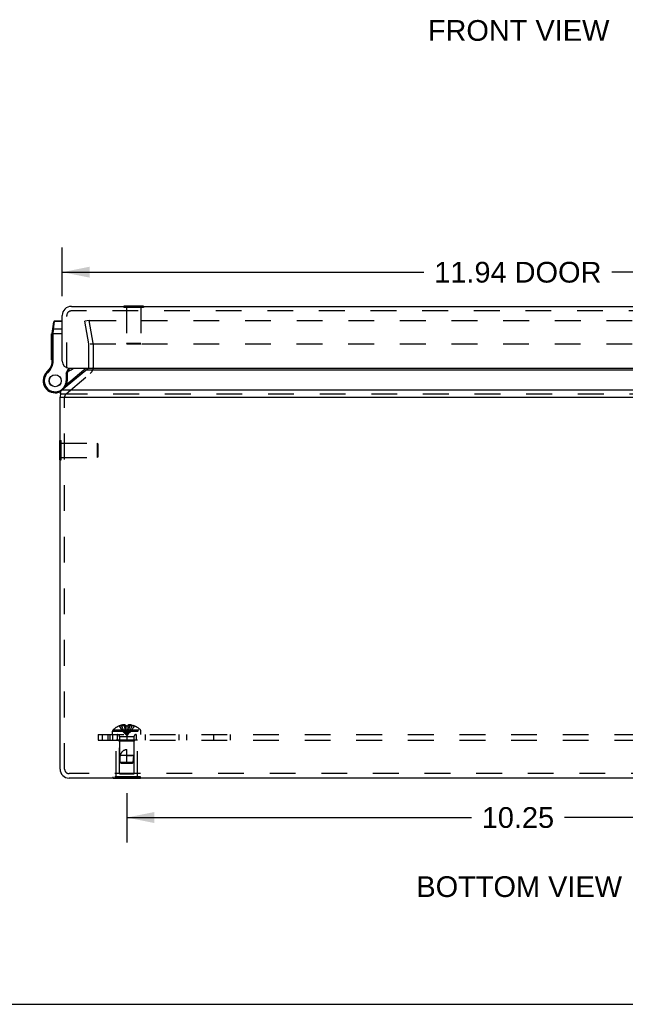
# Model space of a CAD drawing. Header units: inches. Extents: x 0 to 61.5, y 0 to 39.8.
# Tile 1 of 9: x 14.9 to 22.8, y 0 to 12.9. Entities that reach past the tile are written whole.
import ezdxf

# ---------------------------------------------------------------- set-up
doc = ezdxf.new("R2010")
doc.units = ezdxf.units.IN
doc.header["$LTSCALE"] = 3.382261
doc.header["$MEASUREMENT"] = 0
doc.linetypes.add('HIDDEN', pattern=[0.2, 0.1, -0.1])
doc.layers.get('0').update_dxf_attribs({"linetype": 'CONTINUOUS'})
for name, color, linetype in [('DEFAULT_2', 8, 'HIDDEN'), ('DIMENSIONS', 7, 'CONTINUOUS'), ('DOOR_ASSEMBLY', 7, 'CONTINUOUS'), ('SUBPANEL', 7, 'CONTINUOUS')]:
    doc.layers.add(name, color=color, linetype=linetype)
doc.styles.get("Standard").update_dxf_attribs({"font": 'arial.ttf'})
doc.dimstyles.new('DIMSTYLE_1', dxfattribs={"dimtxt": 0.271304, "dimasz": 0.361739, "dimexe": 0.09, "dimexo": 0.07, "dimgap": 0.0375, "dimtad": 0, "dimtih": 1, "dimtoh": 1, "dimzin": 4, "dimdsep": 46, "dimtxsty": 'Standard', "dimblk": '_FILLED', "dimblk1": '_FILLED', "dimblk2": '_FILLED', "dimcen": 0.09, "dimadec": 3, "dimazin": 1, "dimtfac": 1, "dimtdec": 3, "dimtofl": 0, "dimtmove": 0, "dimatfit": 3, "dimldrblk": '_FILLED', "dimfxl": 0, "dimtolj": 1, "dimtzin": 4, "dimarcsym": 0})

# ---------------------------------------------------------------- blocks, each defined once
blk = doc.blocks.new('_FILLED')
at = {"color": 0, "linetype": 'ByBlock'}
blk.add_solid([(0, 0), (-1, 0.2), (-1, -0.2)], dxfattribs=at)
blk = doc.blocks.new('*D8')
at = {"layer": 'DIMENSIONS', "color": 2, "linetype": 'Continuous'}
for p, q in [((16.307, 2.769), (16.307, 2.122)), ((26.557, 2.769), (26.557, 2.122)), ((16.307, 2.448), (20.822, 2.448)), ((26.557, 2.448), (22.041, 2.448))]:
    blk.add_line(p, q, dxfattribs=at)
at = {"layer": 'DIMENSIONS', "color": 2, "linetype": 'Continuous', "xscale": 0.3617391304, "yscale": 0.3617391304, "zscale": 0.3617391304, "rotation": 180}
blk.add_blockref('_FILLED', (16.307, 2.448), dxfattribs=at)
at = {"layer": 'DIMENSIONS', "color": 2, "linetype": 'Continuous', "xscale": 0.3617391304, "yscale": 0.3617391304, "zscale": 0.3617391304}
blk.add_blockref('_FILLED', (26.557, 2.448), dxfattribs=at)
at = {"layer": 'DIMENSIONS', "color": 2, "linetype": 'Continuous', "insert": (21.432, 2.584), "char_height": 0.2713, "width": 0.94805, "attachment_point": 2, "line_spacing_factor": 0.9}
blk.add_mtext('10.25', dxfattribs=at)
blk = doc.blocks.new('*D14')
at = {"layer": 'DIMENSIONS', "color": 2, "linetype": 'Continuous'}
for p, q in [((15.461, 9.282), (15.461, 9.921)), ((27.401, 9.282), (27.401, 9.921)), ((15.461, 9.596), (20.201, 9.596)), ((27.401, 9.596), (22.661, 9.596))]:
    blk.add_line(p, q, dxfattribs=at)
at = {"layer": 'DIMENSIONS', "color": 2, "linetype": 'Continuous', "xscale": 0.3617391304, "yscale": 0.3617391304, "zscale": 0.3617391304, "rotation": 180}
blk.add_blockref('_FILLED', (15.461, 9.596), dxfattribs=at)
at = {"layer": 'DIMENSIONS', "color": 2, "linetype": 'Continuous', "xscale": 0.3617391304, "yscale": 0.3617391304, "zscale": 0.3617391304}
blk.add_blockref('_FILLED', (27.401, 9.596), dxfattribs=at)
at = {"layer": 'DIMENSIONS', "color": 2, "linetype": 'Continuous', "insert": (21.431, 9.731), "char_height": 0.2713, "width": 2.18859, "attachment_point": 2, "line_spacing_factor": 0.9}
blk.add_mtext('11.94 DOOR', dxfattribs=at)

msp = doc.modelspace()

# ---------------------------------------------------------------- linework, layer by layer
at = {"color": 3, "linetype": 'Continuous'}
for p, q in [((15.453, 8.049), (15.771, 8.312)), ((27.093, 8.312), (15.771, 8.312)), ((27.411, 8.049), (15.453, 8.049)), ((15.432, 3.084), (15.432, 7.957)), ((15.453, 7.957), (27.411, 7.957)), ((27.312, 2.964), (15.552, 2.964))]:
    msp.add_line(p, q, dxfattribs=at)
at = {"color": 7, "linetype": 'Continuous'}
for p, q in [((15.437, 8.018), (15.437, 7.987)), ((15.432, 7.957), (15.453, 7.957)), ((15.428, 7.135), (15.428, 7.391)), ((15.428, 7.391), (15.432, 7.391)), ((15.428, 7.135), (15.432, 7.135)), ((16.127, 2.96), (16.127, 2.964)), ((16.487, 2.96), (16.127, 2.96)), ((16.217, 2.96), (16.217, 2.964)), ((16.397, 2.96), (16.397, 2.964)), ((16.487, 2.96), (16.487, 2.964)), ((0, 0), (61.496, 0))]:
    msp.add_line(p, q, dxfattribs=at)
at = {"color": 3, "linetype": 'Continuous'}
for points in [[(15.771, 8.312), (15.772, 8.313), (15.774, 8.314), (15.776, 8.315), (15.777, 8.316), (15.779, 8.317), (15.781, 8.318)], [(15.781, 8.318), (15.787, 8.323), (15.793, 8.327), (15.799, 8.332), (15.805, 8.337), (15.807, 8.338)], [(15.437, 8.018), (15.437, 8.02), (15.437, 8.023), (15.438, 8.026), (15.438, 8.028), (15.439, 8.03), (15.44, 8.032), (15.441, 8.034)], [(15.442, 8), (15.44, 8.002), (15.439, 8.004), (15.438, 8.007), (15.438, 8.01), (15.437, 8.012), (15.437, 8.015), (15.437, 8.018), (15.437, 8.018)], [(15.453, 8.049), (15.451, 8.046), (15.449, 8.044), (15.447, 8.042), (15.445, 8.039), (15.443, 8.037), (15.441, 8.034)]]:
    msp.add_lwpolyline(points, dxfattribs=at)
for centre, radius, start, end in [((15.749, 8.358), 0.06, 340.4463, 341.1917), ((15.552, 7.957), 0.12, 163.6982, 180), ((15.552, 3.084), 0.12, 180, 270)]:
    msp.add_arc(centre, radius, start, end, dxfattribs=at)
at = {"layer": 'DEFAULT_2', "color": 8, "linetype": 'HIDDEN'}
for p, q in [((15.815, 8.964), (15.756, 8.954)), ((15.809, 8.657), (15.756, 8.954)), ((15.868, 8.667), (15.815, 8.964)), ((15.818, 8.955), (15.818, 8.956)), ((15.818, 8.954), (15.818, 8.955)), ((15.828, 8.964), (27.035, 8.964)), ((15.827, 8.657), (27.036, 8.657)), ((15.809, 8.358), (15.809, 8.646)), ((15.869, 8.358), (15.869, 8.646)), ((15.513, 8.003), (15.827, 8.266)), ((15.453, 8.003), (27.411, 8.003)), ((15.492, 3.084), (15.492, 7.957)), ((15.432, 7.391), (15.446, 7.391)), ((15.446, 7.135), (15.446, 7.391)), ((15.446, 7.357), (15.918, 7.357)), ((15.918, 7.357), (15.918, 7.169)), ((15.928, 7.347), (15.918, 7.357)), ((15.928, 7.347), (15.928, 7.179)), ((15.432, 7.135), (15.446, 7.135)), ((15.446, 7.169), (15.918, 7.169)), ((15.928, 7.179), (15.918, 7.169)), ((16.167, 2.981), (16.167, 3.46)), ((16.447, 3.46), (16.167, 3.46)), ((16.212, 3.45), (16.202, 3.46)), ((16.212, 3.022), (16.212, 3.45)), ((16.402, 3.45), (16.212, 3.45)), ((16.402, 3.45), (16.412, 3.46)), ((16.402, 3.022), (16.402, 3.45)), ((16.447, 2.981), (16.447, 3.46)), ((27.312, 3.024), (15.552, 3.024)), ((16.127, 2.964), (16.127, 2.981)), ((16.487, 2.981), (16.127, 2.981)), ((16.212, 3.022), (16.402, 3.022)), ((16.217, 2.964), (16.217, 2.981)), ((16.397, 2.964), (16.397, 2.981)), ((16.487, 2.964), (16.487, 2.981))]:
    msp.add_line(p, q, dxfattribs=at)
for points in [[(15.818, 8.956), (15.819, 8.957), (15.819, 8.958), (15.819, 8.959), (15.82, 8.96), (15.821, 8.961), (15.821, 8.961), (15.822, 8.962), (15.823, 8.963), (15.824, 8.963), (15.825, 8.964), (15.826, 8.964), (15.827, 8.964), (15.828, 8.964)], [(15.818, 8.953), (15.818, 8.954), (15.818, 8.954)]]:
    msp.add_lwpolyline(points, dxfattribs=at)
for centre, radius, start, end in [((15.749, 8.646), 0.06, 0, 7.5625), ((15.749, 8.646), 0.12, 0, 10), ((15.749, 8.358), 0.06, 344.7667, 360), ((15.749, 8.358), 0.12, 310, 360), ((15.552, 7.957), 0.06, 130, 180), ((15.552, 3.084), 0.06, 180, 270)]:
    msp.add_arc(centre, radius, start, end, dxfattribs=at)
at = {"layer": 'DOOR_ASSEMBLY', "color": 3, "linetype": 'Continuous'}
for p, q in [((15.581, 9.148), (27.281, 9.148)), ((15.461, 8.428), (15.461, 9.028)), ((15.551, 8.338), (27.311, 8.338))]:
    msp.add_line(p, q, dxfattribs=at)
at = {"layer": 'DOOR_ASSEMBLY', "color": 8, "linetype": 'HIDDEN'}
for p, q in [((27.281, 9.088), (15.581, 9.088)), ((16.268, 9.148), (16.268, 9.134)), ((16.524, 9.134), (16.268, 9.134)), ((16.302, 9.134), (16.302, 8.662)), ((16.49, 9.134), (16.49, 8.662)), ((16.524, 9.148), (16.524, 9.134)), ((15.521, 8.338), (15.521, 9.028)), ((16.312, 8.652), (16.302, 8.662)), ((16.49, 8.662), (16.302, 8.662)), ((16.48, 8.652), (16.312, 8.652)), ((16.48, 8.652), (16.49, 8.662))]:
    msp.add_line(p, q, dxfattribs=at)
at = {"layer": 'DOOR_ASSEMBLY', "color": 7, "linetype": 'Continuous'}
for p, q in [((16.268, 9.152), (16.268, 9.148)), ((16.524, 9.152), (16.268, 9.152)), ((16.524, 9.152), (16.524, 9.148)), ((15.332, 8.822), (15.35, 8.945)), ((15.348, 8.849), (15.362, 8.95)), ((15.362, 8.95), (15.363, 8.956)), ((15.461, 8.95), (15.362, 8.95)), ((15.461, 8.956), (15.363, 8.956)), ((15.321, 8.447), (15.321, 8.787)), ((15.331, 8.787), (15.321, 8.787)), ((15.331, 8.787), (15.321, 8.787)), ((15.331, 8.779), (15.321, 8.779)), ((15.331, 8.428), (15.331, 8.805)), ((15.331, 8.793), (15.461, 8.793)), ((15.34, 8.808), (15.341, 8.808)), ((15.341, 8.808), (15.341, 8.808)), ((15.341, 8.808), (15.342, 8.808)), ((15.342, 8.808), (15.342, 8.808)), ((15.342, 8.808), (15.342, 8.808)), ((15.343, 8.808), (15.344, 8.808)), ((15.344, 8.817), (15.345, 8.818)), ((15.344, 8.816), (15.344, 8.817)), ((15.344, 8.815), (15.344, 8.816)), ((15.344, 8.814), (15.344, 8.815)), ((15.344, 8.812), (15.344, 8.814)), ((15.344, 8.811), (15.344, 8.812)), ((15.344, 8.81), (15.344, 8.811)), ((15.344, 8.808), (15.344, 8.81)), ((15.344, 8.428), (15.344, 8.808)), ((15.345, 8.827), (15.348, 8.849)), ((15.345, 8.826), (15.345, 8.827)), ((15.345, 8.824), (15.345, 8.826)), ((15.345, 8.823), (15.345, 8.824)), ((15.345, 8.822), (15.345, 8.823)), ((15.345, 8.821), (15.345, 8.822)), ((15.345, 8.82), (15.345, 8.821)), ((15.345, 8.818), (15.345, 8.82)), ((15.461, 8.849), (15.348, 8.849)), ((15.331, 8.728), (15.321, 8.728)), ((15.331, 8.72), (15.321, 8.72)), ((15.331, 8.711), (15.321, 8.711)), ((15.331, 8.659), (15.321, 8.659)), ((15.331, 8.651), (15.321, 8.651)), ((15.331, 8.643), (15.321, 8.643)), ((15.331, 8.596), (15.321, 8.596)), ((15.331, 8.587), (15.321, 8.587)), ((15.331, 8.579), (15.321, 8.579)), ((15.331, 8.524), (15.321, 8.524)), ((15.331, 8.516), (15.321, 8.516)), ((15.331, 8.507), (15.321, 8.507)), ((15.331, 8.455), (15.321, 8.455)), ((15.331, 8.447), (15.321, 8.447)), ((15.33, 8.409), (15.343, 8.407)), ((15.331, 8.428), (15.344, 8.428)), ((15.263, 8.288), (15.271, 8.278)), ((15.513, 8.271), (15.548, 8.338)), ((15.513, 8.271), (15.513, 8.173)), ((15.526, 8.268), (15.513, 8.271)), ((15.519, 8.125), (15.745, 8.315)), ((15.526, 8.268), (15.563, 8.338)), ((15.526, 8.268), (15.526, 8.173)), ((15.233, 8.252), (15.233, 8.252)), ((15.233, 8.252), (15.244, 8.246)), ((15.233, 8.252), (15.244, 8.246)), ((15.244, 8.246), (15.244, 8.246)), ((15.526, 8.173), (15.513, 8.173)), ((15.426, 8.026), (15.427, 8.026))]:
    msp.add_line(p, q, dxfattribs=at)
for points in [[(15.349, 8.94), (15.349, 8.94), (15.349, 8.94), (15.349, 8.94), (15.349, 8.941), (15.349, 8.941), (15.349, 8.941), (15.349, 8.941), (15.349, 8.941), (15.349, 8.942), (15.349, 8.942), (15.349, 8.942), (15.35, 8.942), (15.35, 8.942), (15.35, 8.943), (15.35, 8.943), (15.35, 8.943), (15.35, 8.943), (15.35, 8.943), (15.35, 8.943), (15.35, 8.944), (15.35, 8.944), (15.35, 8.944), (15.35, 8.944), (15.351, 8.944), (15.351, 8.944), (15.351, 8.945), (15.351, 8.945), (15.351, 8.945), (15.351, 8.945), (15.351, 8.945), (15.351, 8.945), (15.352, 8.946), (15.352, 8.946), (15.352, 8.946), (15.352, 8.946), (15.352, 8.946), (15.352, 8.946), (15.352, 8.946), (15.353, 8.947), (15.353, 8.947), (15.353, 8.947), (15.353, 8.947), (15.353, 8.947), (15.353, 8.947), (15.354, 8.947), (15.354, 8.947), (15.354, 8.948), (15.354, 8.948), (15.354, 8.948), (15.354, 8.948), (15.355, 8.948), (15.355, 8.948), (15.355, 8.948), (15.355, 8.948), (15.355, 8.948), (15.356, 8.948), (15.356, 8.949), (15.356, 8.949), (15.356, 8.949), (15.356, 8.949), (15.357, 8.949), (15.357, 8.949), (15.357, 8.949), (15.357, 8.949), (15.357, 8.949), (15.358, 8.949), (15.358, 8.949), (15.358, 8.949), (15.358, 8.949), (15.358, 8.949), (15.359, 8.949), (15.359, 8.95), (15.359, 8.95), (15.359, 8.95), (15.359, 8.95), (15.36, 8.95), (15.36, 8.95), (15.36, 8.95), (15.36, 8.95), (15.36, 8.95), (15.361, 8.95), (15.361, 8.95), (15.361, 8.95), (15.361, 8.95), (15.362, 8.95), (15.362, 8.95)], [(15.331, 8.805), (15.331, 8.805), (15.331, 8.805), (15.331, 8.805), (15.331, 8.805), (15.331, 8.805), (15.331, 8.805), (15.331, 8.805), (15.331, 8.805), (15.331, 8.805), (15.331, 8.805), (15.331, 8.805), (15.331, 8.805), (15.332, 8.805), (15.332, 8.805), (15.332, 8.805), (15.332, 8.805), (15.332, 8.806), (15.332, 8.806), (15.332, 8.806), (15.332, 8.806), (15.332, 8.806), (15.332, 8.806), (15.332, 8.806), (15.332, 8.806), (15.332, 8.806), (15.332, 8.806), (15.333, 8.806), (15.333, 8.806), (15.333, 8.806), (15.333, 8.806), (15.333, 8.806), (15.333, 8.806), (15.333, 8.806), (15.333, 8.806), (15.333, 8.806), (15.334, 8.806), (15.334, 8.806), (15.334, 8.806), (15.334, 8.807), (15.334, 8.807), (15.334, 8.807), (15.334, 8.807), (15.334, 8.807), (15.335, 8.807), (15.335, 8.807), (15.335, 8.807), (15.335, 8.807), (15.335, 8.807), (15.335, 8.807), (15.336, 8.807), (15.336, 8.807), (15.336, 8.807), (15.336, 8.807), (15.336, 8.807), (15.336, 8.807), (15.337, 8.807), (15.337, 8.807), (15.337, 8.807), (15.337, 8.807), (15.337, 8.807), (15.337, 8.807), (15.338, 8.807), (15.338, 8.807), (15.338, 8.807), (15.338, 8.807), (15.338, 8.807), (15.339, 8.807), (15.339, 8.807), (15.339, 8.807), (15.339, 8.808), (15.339, 8.808), (15.34, 8.808), (15.34, 8.808), (15.34, 8.808), (15.34, 8.808), (15.34, 8.808)], [(15.332, 8.822), (15.332, 8.822), (15.332, 8.822), (15.332, 8.822), (15.333, 8.822), (15.333, 8.823), (15.333, 8.823), (15.333, 8.823), (15.333, 8.823), (15.333, 8.823), (15.333, 8.823), (15.333, 8.823), (15.333, 8.823), (15.333, 8.823), (15.333, 8.824), (15.333, 8.824), (15.333, 8.824), (15.333, 8.824), (15.333, 8.824), (15.333, 8.824), (15.333, 8.824), (15.334, 8.824), (15.334, 8.824), (15.334, 8.824), (15.334, 8.825), (15.334, 8.825), (15.334, 8.825), (15.334, 8.825), (15.334, 8.825), (15.334, 8.825), (15.334, 8.825), (15.335, 8.825), (15.335, 8.825), (15.335, 8.825), (15.335, 8.825), (15.335, 8.826), (15.335, 8.826), (15.335, 8.826), (15.335, 8.826), (15.336, 8.826), (15.336, 8.826), (15.336, 8.826), (15.336, 8.826), (15.336, 8.826), (15.336, 8.826), (15.337, 8.826), (15.337, 8.826), (15.337, 8.826), (15.337, 8.826), (15.337, 8.827), (15.337, 8.827), (15.338, 8.827), (15.338, 8.827), (15.338, 8.827), (15.338, 8.827), (15.338, 8.827), (15.338, 8.827), (15.339, 8.827), (15.339, 8.827), (15.339, 8.827), (15.339, 8.827), (15.339, 8.827), (15.34, 8.827), (15.34, 8.827), (15.34, 8.827), (15.34, 8.827), (15.34, 8.827), (15.34, 8.827), (15.341, 8.827), (15.341, 8.827), (15.341, 8.827), (15.341, 8.827), (15.342, 8.827), (15.342, 8.827), (15.342, 8.827), (15.342, 8.827), (15.342, 8.827), (15.343, 8.827), (15.343, 8.827), (15.343, 8.827), (15.343, 8.827), (15.343, 8.827), (15.344, 8.827), (15.344, 8.827), (15.344, 8.827), (15.344, 8.827), (15.344, 8.827), (15.345, 8.827), (15.345, 8.827), (15.345, 8.827), (15.345, 8.827)], [(15.335, 8.839), (15.335, 8.839), (15.335, 8.839), (15.335, 8.839), (15.335, 8.84), (15.335, 8.84), (15.335, 8.84), (15.335, 8.84), (15.335, 8.84), (15.335, 8.84), (15.335, 8.841), (15.335, 8.841), (15.335, 8.841), (15.335, 8.841), (15.336, 8.841), (15.336, 8.842), (15.336, 8.842), (15.336, 8.842), (15.336, 8.842), (15.336, 8.842), (15.336, 8.842), (15.336, 8.843), (15.336, 8.843), (15.336, 8.843), (15.336, 8.843), (15.337, 8.843), (15.337, 8.843), (15.337, 8.844), (15.337, 8.844), (15.337, 8.844), (15.337, 8.844), (15.337, 8.844), (15.337, 8.844), (15.338, 8.845), (15.338, 8.845), (15.338, 8.845), (15.338, 8.845), (15.338, 8.845), (15.338, 8.845), (15.338, 8.845), (15.339, 8.846), (15.339, 8.846), (15.339, 8.846), (15.339, 8.846), (15.339, 8.846), (15.339, 8.846), (15.34, 8.846), (15.34, 8.846), (15.34, 8.847), (15.34, 8.847), (15.34, 8.847), (15.34, 8.847), (15.341, 8.847), (15.341, 8.847), (15.341, 8.847), (15.341, 8.847), (15.341, 8.847), (15.342, 8.847), (15.342, 8.848), (15.342, 8.848), (15.342, 8.848), (15.342, 8.848), (15.343, 8.848), (15.343, 8.848), (15.343, 8.848), (15.343, 8.848), (15.343, 8.848), (15.344, 8.848), (15.344, 8.848), (15.344, 8.848), (15.344, 8.848), (15.344, 8.848), (15.345, 8.848), (15.345, 8.848), (15.345, 8.848), (15.345, 8.848), (15.345, 8.849), (15.346, 8.849), (15.346, 8.849), (15.346, 8.849), (15.346, 8.849), (15.347, 8.849), (15.347, 8.849), (15.347, 8.849), (15.347, 8.849), (15.347, 8.849), (15.348, 8.849)], [(15.342, 8.808), (15.343, 8.808), (15.343, 8.808)], [(15.344, 8.808), (15.344, 8.808), (15.344, 8.808)]]:
    msp.add_lwpolyline(points, dxfattribs=at)
for radius in [0.079, 0.078]:
    msp.add_circle((15.369, 8.173), radius, dxfattribs=at)
at = {"layer": 'DOOR_ASSEMBLY', "color": 3, "linetype": 'Continuous'}
for centre, radius, start, end in [((15.581, 9.028), 0.12, 90, 180), ((15.551, 8.428), 0.09, 180, 270)]:
    msp.add_arc(centre, radius, start, end, dxfattribs=at)
at = {"layer": 'DOOR_ASSEMBLY', "color": 8, "linetype": 'HIDDEN'}
msp.add_arc((15.581, 9.028), 0.06, 90, 180, dxfattribs=at)
at = {"layer": 'DOOR_ASSEMBLY', "color": 7, "linetype": 'Continuous'}
for centre, radius, start, end in [((15.363, 8.943), 0.013, 90, 172.0243), ((15.456, 8.805), 0.125, 172.0382, 180), ((15.132, 8.44), 0.2, 310.7933, 351.1599), ((15.132, 8.44), 0.213, 310.7933, 351.1599), ((15.206, 8.428), 0.125, 351.1599, 360), ((15.206, 8.428), 0.138, 351.1599, 360), ((15.369, 8.173), 0.158, 127.311, 149.7213), ((15.356, 8.181), 0.142, 130.7933, 149.735), ((15.356, 8.181), 0.129, 130.7933, 149.735), ((15.469, 8.495), 0.21, 290.2981, 311.7288), ((15.684, 8.387), 0.095, 310, 328.8592), ((15.684, 8.387), 0.125, 331.3074, 336.8566), ((15.369, 8.173), 0.158, 149.735, 296.9205), ((15.369, 8.173), 0.144, 149.735, 360), ((15.369, 8.173), 0.158, 328.4704, 360), ((15.332, 8.268), 0.26, 291.378, 294.5703)]:
    msp.add_arc(centre, radius, start, end, dxfattribs=at)
at = {"layer": 'SUBPANEL', "color": 8, "linetype": 'HIDDEN'}
for p, q in [((16.207, 3.648), (16.208, 3.648)), ((16.291, 3.648), (16.208, 3.648)), ((16.208, 3.648), (16.208, 3.648)), ((16.238, 3.648), (16.238, 3.658)), ((16.272, 3.648), (16.272, 3.663)), ((16.291, 3.648), (16.291, 3.658)), ((16.291, 3.648), (16.293, 3.626)), ((16.291, 3.648), (16.291, 3.648)), ((16.293, 3.626), (16.296, 3.604)), ((16.322, 3.648), (16.32, 3.626)), ((16.322, 3.658), (16.322, 3.648)), ((16.322, 3.648), (16.322, 3.648)), ((16.405, 3.648), (16.322, 3.648)), ((16.342, 3.648), (16.342, 3.663)), ((16.375, 3.648), (16.375, 3.658)), ((16.405, 3.648), (16.406, 3.648)), ((16.406, 3.648), (16.406, 3.648)), ((15.932, 3.535), (15.932, 3.46)), ((15.932, 3.535), (26.932, 3.535)), ((15.983, 3.535), (15.983, 3.46)), ((16.057, 3.535), (16.057, 3.46)), ((16.086, 3.535), (16.086, 3.46)), ((16.12, 3.535), (16.12, 3.581)), ((16.12, 3.581), (16.493, 3.581)), ((16.126, 3.46), (16.126, 3.535)), ((16.127, 3.596), (16.487, 3.596)), ((16.182, 3.535), (16.182, 3.46)), ((16.213, 3.507), (16.213, 3.26)), ((16.401, 3.507), (16.213, 3.507)), ((16.296, 3.604), (16.298, 3.583)), ((16.298, 3.583), (16.301, 3.563)), ((16.307, 3.535), (16.307, 3.46)), ((16.401, 3.507), (16.401, 3.26)), ((16.432, 3.535), (16.432, 3.46)), ((16.493, 3.535), (16.493, 3.581)), ((16.549, 3.535), (16.549, 3.46)), ((16.988, 3.535), (16.988, 3.46)), ((17.09, 3.535), (17.09, 3.46)), ((17.448, 3.46), (17.448, 3.535)), ((17.666, 3.46), (17.666, 3.535)), ((15.932, 3.46), (26.932, 3.46)), ((16.222, 3.17), (16.213, 3.26)), ((16.401, 3.26), (16.213, 3.26)), ((16.307, 3.16), (16.307, 3.34)), ((16.307, 3.26), (16.401, 3.26)), ((16.392, 3.17), (16.401, 3.26)), ((16.233, 3.16), (16.222, 3.17)), ((16.392, 3.17), (16.222, 3.17)), ((16.233, 3.16), (16.381, 3.16)), ((16.381, 3.16), (16.392, 3.17))]:
    msp.add_line(p, q, dxfattribs=at)
for points in [[(16.208, 3.648), (16.221, 3.626), (16.236, 3.604), (16.252, 3.583), (16.269, 3.563), (16.287, 3.543), (16.307, 3.524)], [(16.272, 3.663), (16.268, 3.663), (16.264, 3.662), (16.26, 3.662), (16.256, 3.661), (16.251, 3.661), (16.247, 3.66), (16.243, 3.659), (16.238, 3.658)], [(16.238, 3.648), (16.248, 3.626), (16.258, 3.604), (16.269, 3.583), (16.281, 3.563), (16.293, 3.543), (16.307, 3.524)], [(16.291, 3.658), (16.289, 3.659), (16.286, 3.66), (16.284, 3.661), (16.282, 3.661), (16.279, 3.662), (16.277, 3.662), (16.274, 3.663), (16.272, 3.663)], [(16.272, 3.648), (16.277, 3.626), (16.282, 3.604), (16.288, 3.583), (16.294, 3.563), (16.3, 3.543), (16.307, 3.524)], [(16.302, 3.648), (16.296, 3.648), (16.291, 3.648)], [(16.302, 3.648), (16.307, 3.648), (16.312, 3.648), (16.317, 3.648), (16.322, 3.648)], [(16.342, 3.648), (16.337, 3.626), (16.332, 3.604), (16.326, 3.583), (16.32, 3.563), (16.314, 3.543), (16.307, 3.524)], [(16.375, 3.648), (16.366, 3.626), (16.356, 3.604), (16.345, 3.583), (16.333, 3.563), (16.32, 3.543), (16.307, 3.524)], [(16.406, 3.648), (16.392, 3.626), (16.378, 3.604), (16.362, 3.583), (16.344, 3.563), (16.326, 3.543), (16.307, 3.524)], [(16.32, 3.626), (16.318, 3.604), (16.315, 3.583), (16.313, 3.563), (16.31, 3.543), (16.307, 3.524)], [(16.342, 3.663), (16.339, 3.663), (16.337, 3.662), (16.334, 3.662), (16.332, 3.661), (16.33, 3.661), (16.327, 3.66), (16.325, 3.659), (16.322, 3.658)], [(16.375, 3.658), (16.371, 3.659), (16.366, 3.66), (16.362, 3.661), (16.358, 3.661), (16.354, 3.662), (16.35, 3.662), (16.346, 3.663), (16.342, 3.663)], [(16.301, 3.563), (16.304, 3.543), (16.307, 3.524)], [(16.301, 3.563), (16.304, 3.543), (16.307, 3.524)], [(16.318, 3.604), (16.315, 3.583), (16.313, 3.563), (16.31, 3.543), (16.307, 3.524)], [(16.222, 3.17), (16.221, 3.181), (16.22, 3.193), (16.22, 3.205), (16.22, 3.216), (16.22, 3.228), (16.22, 3.239), (16.221, 3.25), (16.223, 3.26)], [(16.223, 3.26), (16.225, 3.267), (16.227, 3.274), (16.23, 3.281), (16.232, 3.287), (16.235, 3.292), (16.238, 3.297), (16.241, 3.302), (16.244, 3.306), (16.247, 3.31), (16.25, 3.314), (16.253, 3.317), (16.256, 3.32), (16.26, 3.323), (16.263, 3.325), (16.266, 3.327), (16.269, 3.329), (16.273, 3.331), (16.276, 3.333), (16.28, 3.335), (16.283, 3.336), (16.287, 3.337), (16.291, 3.338), (16.295, 3.339), (16.299, 3.339), (16.303, 3.34), (16.307, 3.34)], [(16.222, 3.17), (16.225, 3.167), (16.23, 3.162)]]:
    msp.add_lwpolyline(points, dxfattribs=at)
for centre, radius, start, end in [((16.307, 3.406), 0.262, 112.3357, 133.5138), ((16.307, 3.406), 0.261, 105.1941, 112.0894), ((16.307, 3.406), 0.261, 67.9106, 74.8059), ((16.307, 3.406), 0.262, 46.4862, 67.6643), ((16.14, 3.581), 0.02, 133.5138, 180), ((16.185, 3.507), 0.0282, 0, 90), ((16.429, 3.507), 0.0282, 90, 180), ((16.473, 3.581), 0.02, 0, 46.4862)]:
    msp.add_arc(centre, radius, start, end, dxfattribs=at)

# ---------------------------------------------------------------- texts
at = {"layer": 'DIMENSIONS', "color": 2, "linetype": 'Continuous', "char_height": 0.2713, "attachment_point": 2, "line_spacing_factor": 0.9}
for s, insert, width in [('FRONT VIEW', (21.441, 12.9), 2.37417), ('BOTTOM VIEW', (21.449, 1.678), 2.68884)]:
    msp.add_mtext(s, dxfattribs=dict(at, insert=insert, width=width))

# ---------------------------------------------------------------- dimensions: what is measured, and where the dimension line sits
at = {"layer": 'DIMENSIONS', "color": 2, "linetype": 'Continuous'}
dim = msp.add_linear_dim(base=(15.461, 9.596), p1=(27.401, 9.991), p2=(15.461, 9.991), angle=180, text='<> DOOR', dimstyle='DIMSTYLE_1', dxfattribs=at)
dim.commit()
dim.dimension.update_dxf_attribs({"geometry": '*D14', "text_midpoint": (21.431, 9.596), "dimtype": 160})
dim = msp.add_linear_dim(base=(26.557, 2.448), p1=(16.307, 2.052), p2=(26.557, 2.052), dimstyle='DIMSTYLE_1', dxfattribs=at)
dim.commit()
dim.dimension.update_dxf_attribs({"geometry": '*D8', "text_midpoint": (21.444, 2.446), "dimtype": 160})

doc.saveas('drawing.dxf')
